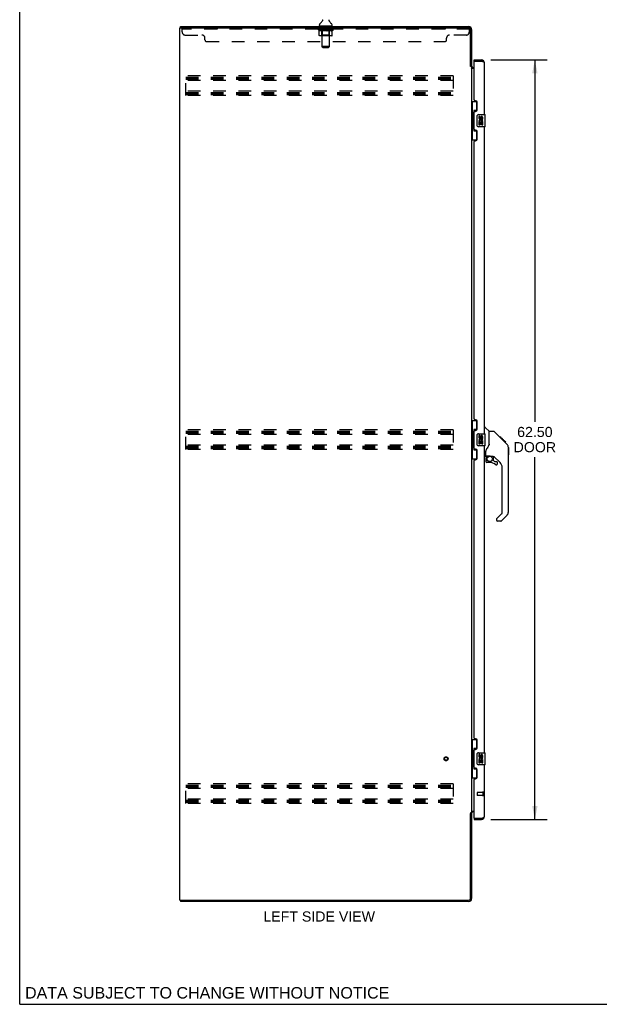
# Model space of a CAD drawing. Header units: inches. Extents: x 0 to 189, y 0 to 122.
# Tile 1 of 15: x 0 to 48, y 0 to 81. Entities that reach past the tile are written whole.
import ezdxf

# ---------------------------------------------------------------- set-up
doc = ezdxf.new("R2010")
doc.units = ezdxf.units.IN
doc.header["$LTSCALE"] = 10.388889
doc.header["$MEASUREMENT"] = 0
doc.linetypes.add('HIDDEN', pattern=[0.2, 0.1, -0.1])
doc.layers.get('0').update_dxf_attribs({"linetype": 'CONTINUOUS'})
for name, color, linetype in [('02___PRT_ALL_AXES', 7, 'CONTINUOUS'), ('DEFAULT_2', 8, 'HIDDEN'), ('DIMENSIONS', 7, 'CONTINUOUS')]:
    doc.layers.add(name, color=color, linetype=linetype)
doc.styles.get("Standard").update_dxf_attribs({"font": 'arial.ttf'})
doc.dimstyles.new('DIMSTYLE_1', dxfattribs={"dimtxt": 0.833333, "dimasz": 1.111111, "dimexe": 0.09, "dimexo": 0.07, "dimgap": 0.0375, "dimtad": 0, "dimtih": 1, "dimtoh": 1, "dimzin": 4, "dimdsep": 46, "dimtxsty": 'Standard', "dimblk": '_FILLED', "dimblk1": '_FILLED', "dimblk2": '_FILLED', "dimcen": 0.09, "dimazin": 1, "dimtfac": 1, "dimtdec": 3, "dimtofl": 0, "dimtmove": 0, "dimatfit": 3, "dimldrblk": '_FILLED', "dimfxl": 0, "dimtolj": 1, "dimtzin": 4, "dimarcsym": 0})

# ---------------------------------------------------------------- blocks, each defined once
blk = doc.blocks.new('_FILLED')
at = {"color": 0, "linetype": 'ByBlock'}
blk.add_solid([(0, 0), (-1, 0.2), (-1, -0.2)], dxfattribs=at)
blk = doc.blocks.new('*D4')
at = {"layer": 'DIMENSIONS', "color": 2, "linetype": 'Continuous'}
for p, q in [((38.771, 77.704), (43.385, 77.704)), ((42.385, 77.704), (42.385, 47.928)), ((42.385, 15.204), (42.385, 45.011)), ((38.771, 15.204), (43.385, 15.204))]:
    blk.add_line(p, q, dxfattribs=at)
at = {"layer": 'DIMENSIONS', "color": 2, "linetype": 'Continuous', "xscale": 1.1111111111, "yscale": 1.1111111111, "zscale": 1.1111111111}
for p, rotation in [((42.385, 77.704), 90), ((42.385, 15.204), 270)]:
    blk.add_blockref('_FILLED', p, dxfattribs=dict(at, rotation=rotation))
at = {"layer": 'DIMENSIONS', "color": 2, "linetype": 'Continuous', "insert": (42.385, 47.511), "char_height": 0.8333, "width": 3.48823, "attachment_point": 2, "line_spacing_factor": 0.9}
blk.add_mtext('62.50\\PDOOR', dxfattribs=at)

msp = doc.modelspace()

# ---------------------------------------------------------------- linework, layer by layer
at = {"color": 7, "linetype": 'Continuous'}
for p, q in [((0, 0), (0, 122.222)), ((13.234, 80.35), (13.234, 80.454)), ((24.659, 80.553), (24.659, 80.592)), ((24.682, 80.484), (24.682, 80.454)), ((25.682, 80.484), (24.682, 80.484)), ((24.89, 80.906), (24.888, 80.901)), ((25.682, 80.484), (25.682, 80.454)), ((25.705, 80.553), (25.705, 80.592)), ((37.078, 77.214), (37.182, 77.214)), ((37.386, 77.6), (37.386, 77.704)), ((37.406, 77.6), (37.386, 77.6)), ((37.993, 77.704), (37.993, 77.6)), ((37.182, 74.279), (37.622, 74.279)), ((37.221, 74.279), (37.221, 73.254)), ((37.586, 74.279), (37.586, 73.499)), ((37.199, 73.254), (37.199, 72.154)), ((37.199, 73.254), (37.322, 73.254)), ((37.322, 73.284), (37.322, 73.305)), ((37.322, 72.154), (37.322, 73.254)), ((37.359, 73.544), (37.359, 71.864)), ((37.586, 73.544), (37.359, 73.544)), ((37.645, 72.304), (37.645, 73.104)), ((37.745, 73.204), (38.285, 73.204)), ((38.3, 72.219), (38.3, 73.189)), ((37.199, 72.154), (37.322, 72.154)), ((37.221, 72.154), (37.221, 71.129)), ((37.322, 72.103), (37.322, 72.124)), ((38.285, 72.204), (37.745, 72.204)), ((37.359, 71.864), (37.586, 71.864)), ((37.586, 71.909), (37.586, 71.129)), ((37.182, 71.129), (37.622, 71.129)), ((37.182, 48.029), (37.622, 48.029)), ((37.221, 48.029), (37.221, 47.004)), ((37.586, 48.029), (37.586, 47.249)), ((37.199, 47.004), (37.322, 47.004)), ((37.199, 47.004), (37.199, 45.904)), ((37.322, 47.034), (37.322, 47.055)), ((37.322, 45.904), (37.322, 47.004)), ((37.586, 47.294), (37.359, 47.294)), ((37.359, 47.294), (37.359, 45.614)), ((38.24, 47.458), (38.302, 47.458)), ((38.627, 47.149), (38.33, 47.447)), ((38.994, 47.143), (38.633, 47.143)), ((38.633, 46.039), (38.633, 47.143)), ((39.815, 46.355), (39.05, 47.12)), ((37.645, 46.054), (37.645, 46.854)), ((37.745, 46.954), (38.285, 46.954)), ((38.3, 45.969), (38.3, 46.939)), ((39.571, 46.666), (39.504, 46.666)), ((39.579, 46.658), (39.512, 46.658)), ((39.588, 46.649), (39.522, 46.649)), ((39.595, 46.642), (39.528, 46.642)), ((39.603, 46.634), (39.536, 46.634)), ((39.623, 46.614), (39.556, 46.614)), ((39.571, 46.666), (39.898, 46.339)), ((39.645, 46.592), (39.578, 46.592)), ((39.668, 46.568), (39.602, 46.568)), ((39.692, 46.545), (39.625, 46.545)), ((39.716, 46.521), (39.649, 46.521)), ((39.74, 46.497), (39.673, 46.497)), ((39.762, 46.475), (39.695, 46.475)), ((39.782, 46.455), (39.715, 46.455)), ((39.799, 46.438), (39.732, 46.438)), ((39.812, 46.425), (39.746, 46.425)), ((39.817, 46.42), (39.75, 46.42)), ((39.819, 46.418), (39.752, 46.418)), ((39.819, 46.418), (39.752, 46.418)), ((39.82, 46.417), (39.753, 46.417)), ((39.802, 46.368), (39.754, 46.416)), ((39.822, 46.415), (39.755, 46.415)), ((39.827, 46.41), (39.76, 46.41)), ((39.833, 46.404), (39.766, 46.404)), ((39.846, 46.391), (39.779, 46.391)), ((39.861, 46.376), (39.795, 46.376)), ((39.869, 46.368), (39.802, 46.368)), ((39.815, 46.355), (39.802, 46.368)), ((39.876, 46.361), (39.809, 46.361)), ((39.815, 46.355), (40.093, 46.076)), ((39.888, 46.349), (39.821, 46.349)), ((39.893, 46.344), (39.826, 46.344)), ((39.897, 46.34), (39.83, 46.34)), ((39.898, 46.339), (39.832, 46.339)), ((39.898, 46.339), (39.832, 46.339)), ((39.899, 46.338), (39.832, 46.338)), ((39.987, 46.25), (39.899, 46.338)), ((39.916, 46.254), (39.983, 46.254)), ((39.984, 46.252), (39.918, 46.252)), ((39.987, 46.25), (39.92, 46.25)), ((37.199, 45.904), (37.322, 45.904)), ((37.221, 45.904), (37.221, 44.879)), ((37.322, 45.853), (37.322, 45.874)), ((37.359, 45.614), (37.586, 45.614)), ((37.586, 45.659), (37.586, 44.879)), ((38.285, 45.954), (37.745, 45.954)), ((38.358, 45.116), (38.358, 45.522)), ((40.207, 45.821), (40.207, 45.828)), ((40.208, 40.515), (40.208, 45.799)), ((40.22, 45.803), (40.22, 45.216)), ((37.182, 44.879), (37.622, 44.879)), ((38.318, 45.076), (38.24, 45.076)), ((38.358, 44.899), (38.358, 44.661)), ((38.377, 45.118), (38.673, 45.118)), ((38.415, 45.038), (38.495, 45.118)), ((38.421, 45.032), (38.418, 45.035)), ((38.425, 45.028), (38.421, 45.032)), ((38.43, 45.024), (38.425, 45.028)), ((38.673, 44.582), (38.436, 44.582)), ((38.673, 45.118), (38.679, 45.117)), ((38.945, 45.076), (38.858, 45.076)), ((38.988, 44.745), (38.988, 45.071)), ((38.991, 44.736), (39.063, 44.664)), ((39.523, 44.58), (39.022, 45.081)), ((39.071, 44.661), (39.224, 44.661)), ((39.303, 44.463), (39.303, 44.582)), ((39.696, 40.429), (39.696, 44.162)), ((39.224, 39.905), (39.224, 39.84)), ((39.238, 39.938), (39.673, 40.374)), ((39.585, 39.761), (39.303, 39.761)), ((40.093, 40.236), (39.641, 39.784)), ((37.182, 21.779), (37.622, 21.779)), ((37.221, 21.779), (37.221, 20.754)), ((37.586, 21.779), (37.586, 20.999)), ((37.199, 20.754), (37.322, 20.754)), ((37.199, 20.754), (37.199, 19.654)), ((37.322, 20.784), (37.322, 20.805)), ((37.322, 19.654), (37.322, 20.754)), ((37.586, 21.044), (37.359, 21.044)), ((37.359, 21.044), (37.359, 19.364)), ((37.645, 19.804), (37.645, 20.604)), ((37.745, 20.704), (38.285, 20.704)), ((38.3, 19.719), (38.3, 20.689)), ((37.199, 19.654), (37.322, 19.654)), ((37.221, 19.654), (37.221, 18.629)), ((37.322, 19.603), (37.322, 19.624)), ((38.285, 19.704), (37.745, 19.704)), ((37.359, 19.364), (37.586, 19.364)), ((37.586, 19.409), (37.586, 18.629)), ((37.182, 18.629), (37.622, 18.629)), ((37.078, 15.695), (37.182, 15.695)), ((37.386, 15.308), (37.406, 15.308)), ((37.386, 15.308), (37.386, 15.204)), ((37.993, 15.204), (37.993, 15.308)), ((13.234, 8.558), (13.234, 8.454)), ((0, 0), (188.889, 0))]:
    msp.add_line(p, q, dxfattribs=at)
at = {"color": 3, "linetype": 'Continuous'}
for p, q in [((13.182, 8.558), (13.182, 80.35)), ((13.182, 80.35), (36.935, 80.35)), ((13.234, 80.454), (36.935, 80.454)), ((37.182, 80.208), (37.182, 77.201)), ((37.078, 77.202), (37.078, 80.207)), ((37.091, 77.18), (37.089, 77.184)), ((37.182, 77.162), (37.107, 77.162)), ((37.182, 77.162), (37.182, 15.747)), ((37.386, 77.006), (37.222, 77.006)), ((37.324, 77.058), (37.386, 77.058)), ((37.386, 77.704), (37.993, 77.704)), ((37.386, 74.412), (37.386, 77.58)), ((37.406, 77.6), (37.993, 77.6)), ((38.029, 77.587), (37.993, 77.6)), ((38.041, 77.582), (38.029, 77.587)), ((38.053, 77.578), (38.041, 77.582)), ((38.065, 77.573), (38.053, 77.578)), ((38.24, 73.204), (38.24, 77.458)), ((37.506, 74.352), (37.446, 74.352)), ((37.636, 73.602), (37.636, 74.222)), ((37.386, 71.997), (37.386, 73.412)), ((37.446, 73.472), (37.506, 73.472)), ((38.24, 46.954), (38.24, 72.204)), ((37.506, 71.937), (37.446, 71.937)), ((37.636, 71.187), (37.636, 71.807)), ((37.386, 48.162), (37.386, 70.997)), ((37.446, 71.057), (37.506, 71.057)), ((37.506, 48.102), (37.446, 48.102)), ((37.636, 47.352), (37.636, 47.972)), ((37.386, 45.747), (37.386, 47.162)), ((37.446, 47.222), (37.506, 47.222)), ((37.506, 45.687), (37.446, 45.687)), ((37.636, 44.937), (37.636, 45.557)), ((38.24, 20.704), (38.24, 45.954)), ((37.386, 21.912), (37.386, 44.747)), ((37.446, 44.807), (37.506, 44.807)), ((37.506, 21.852), (37.446, 21.852)), ((37.636, 21.102), (37.636, 21.722)), ((37.386, 19.497), (37.386, 20.912)), ((37.446, 20.972), (37.506, 20.972)), ((38.24, 15.451), (38.24, 19.704)), ((37.506, 19.437), (37.446, 19.437)), ((37.636, 18.687), (37.636, 19.307)), ((37.386, 15.328), (37.386, 18.497)), ((37.446, 18.557), (37.506, 18.557)), ((37.078, 8.701), (37.078, 15.706)), ((37.182, 15.747), (37.107, 15.747)), ((37.182, 15.708), (37.182, 8.701)), ((37.222, 15.902), (37.386, 15.902)), ((37.386, 15.85), (37.324, 15.85)), ((37.386, 15.204), (37.993, 15.204)), ((37.406, 15.308), (37.993, 15.308)), ((37.993, 15.308), (38.017, 15.317)), ((38.017, 15.317), (38.035, 15.324)), ((38.035, 15.324), (38.047, 15.328)), ((38.047, 15.328), (38.059, 15.333)), ((38.059, 15.333), (38.07, 15.337)), ((38.07, 15.337), (38.082, 15.342)), ((13.182, 8.558), (36.935, 8.558)), ((36.935, 8.454), (13.234, 8.454))]:
    msp.add_line(p, q, dxfattribs=at)
at = {"color": 7, "linetype": 'Continuous'}
for points in [[(24.895, 81.018), (24.896, 81.013), (24.898, 81.009), (24.899, 81.004), (24.9, 80.999), (24.901, 80.994), (24.902, 80.989), (24.903, 80.984), (24.903, 80.979), (24.904, 80.974), (24.904, 80.969), (24.904, 80.964), (24.904, 80.959), (24.903, 80.954), (24.903, 80.949), (24.902, 80.944), (24.901, 80.939), (24.9, 80.934), (24.899, 80.929), (24.897, 80.924), (24.896, 80.92), (24.894, 80.915), (24.892, 80.91), (24.89, 80.906)], [(25.475, 80.901), (25.473, 80.906), (25.471, 80.91), (25.469, 80.915), (25.467, 80.92), (25.466, 80.924), (25.464, 80.929), (25.463, 80.934), (25.462, 80.939), (25.461, 80.944), (25.46, 80.949), (25.46, 80.954), (25.459, 80.959), (25.459, 80.964), (25.459, 80.969), (25.459, 80.974), (25.46, 80.979), (25.46, 80.984), (25.461, 80.989), (25.462, 80.994), (25.463, 80.999), (25.464, 81.004), (25.465, 81.009), (25.467, 81.013), (25.468, 81.018)], [(37.359, 73.52), (37.359, 73.517), (37.359, 73.513), (37.36, 73.509), (37.361, 73.505), (37.363, 73.5), (37.365, 73.495), (37.368, 73.49), (37.371, 73.484), (37.374, 73.477), (37.378, 73.47), (37.382, 73.463), (37.387, 73.455), (37.392, 73.447), (37.394, 73.443)], [(37.645, 73.104), (37.645, 73.11), (37.645, 73.117), (37.646, 73.123), (37.648, 73.129), (37.649, 73.135), (37.651, 73.14)], [(37.651, 72.268), (37.649, 72.274), (37.648, 72.28), (37.646, 72.286), (37.645, 72.292), (37.645, 72.298), (37.645, 72.304)], [(37.394, 71.965), (37.392, 71.962), (37.387, 71.953), (37.382, 71.945), (37.378, 71.938), (37.374, 71.931), (37.371, 71.925), (37.368, 71.919), (37.365, 71.913), (37.363, 71.908), (37.361, 71.903), (37.36, 71.899), (37.359, 71.895), (37.359, 71.891), (37.359, 71.888)], [(37.359, 47.27), (37.359, 47.267), (37.359, 47.263), (37.36, 47.259), (37.361, 47.255), (37.363, 47.25), (37.365, 47.245), (37.368, 47.24), (37.371, 47.234), (37.374, 47.227), (37.378, 47.22), (37.382, 47.213), (37.387, 47.205), (37.392, 47.197), (37.394, 47.193)], [(39.05, 47.12), (39.042, 47.127), (39.034, 47.133), (39.025, 47.137), (39.015, 47.14), (39.005, 47.142), (38.994, 47.143)], [(37.645, 46.854), (37.645, 46.86), (37.645, 46.867), (37.646, 46.873), (37.648, 46.879), (37.649, 46.885), (37.651, 46.89)], [(39.754, 46.416), (39.732, 46.438), (39.71, 46.46), (39.688, 46.482)], [(37.394, 45.715), (37.392, 45.712), (37.387, 45.703), (37.382, 45.695), (37.378, 45.688), (37.374, 45.681), (37.371, 45.675), (37.368, 45.669), (37.365, 45.663), (37.363, 45.658), (37.361, 45.653), (37.36, 45.649), (37.359, 45.645), (37.359, 45.641), (37.359, 45.638)], [(37.651, 46.018), (37.649, 46.024), (37.648, 46.03), (37.646, 46.036), (37.645, 46.042), (37.645, 46.048), (37.645, 46.054)], [(38.411, 45.693), (38.4, 45.677), (38.385, 45.648), (38.373, 45.616), (38.364, 45.582), (38.359, 45.547), (38.358, 45.522)], [(38.633, 46.101), (38.613, 46.044), (38.582, 45.975), (38.545, 45.904), (38.503, 45.832), (38.456, 45.758), (38.411, 45.693)], [(40.208, 45.799), (40.207, 45.827), (40.202, 45.869), (40.192, 45.91), (40.178, 45.949), (40.16, 45.987), (40.138, 46.022), (40.113, 46.055), (40.093, 46.076)], [(38.43, 45.024), (38.42, 45.014), (38.412, 45.003), (38.404, 44.991), (38.397, 44.979), (38.391, 44.966), (38.386, 44.953), (38.383, 44.94), (38.38, 44.926), (38.378, 44.913), (38.378, 44.899)], [(38.418, 45.035), (38.417, 45.036), (38.416, 45.037), (38.416, 45.038), (38.415, 45.038)], [(38.679, 45.117), (38.699, 45.116), (38.72, 45.114), (38.741, 45.11), (38.761, 45.105), (38.779, 45.1), (38.795, 45.095), (38.809, 45.09), (38.821, 45.085), (38.831, 45.082), (38.84, 45.079), (38.849, 45.077), (38.856, 45.076), (38.857, 45.076)], [(37.359, 21.02), (37.359, 21.017), (37.359, 21.013), (37.36, 21.009), (37.361, 21.005), (37.363, 21), (37.365, 20.995), (37.368, 20.99), (37.371, 20.984), (37.374, 20.977), (37.378, 20.97), (37.382, 20.963), (37.387, 20.955), (37.392, 20.947), (37.394, 20.943)], [(37.645, 20.604), (37.645, 20.61), (37.645, 20.617), (37.646, 20.623), (37.648, 20.629), (37.649, 20.635), (37.651, 20.64)], [(37.394, 19.465), (37.392, 19.462), (37.387, 19.453), (37.382, 19.445), (37.378, 19.438), (37.374, 19.431), (37.371, 19.425), (37.368, 19.419), (37.365, 19.413), (37.363, 19.408), (37.361, 19.403), (37.36, 19.399), (37.359, 19.395), (37.359, 19.391), (37.359, 19.388)], [(37.651, 19.768), (37.649, 19.774), (37.648, 19.78), (37.646, 19.786), (37.645, 19.792), (37.645, 19.798), (37.645, 19.804)]]:
    msp.add_lwpolyline(points, dxfattribs=at)
at = {"color": 3, "linetype": 'Continuous'}
for points in [[(37.089, 77.184), (37.088, 77.186), (37.087, 77.188), (37.086, 77.189), (37.085, 77.191), (37.084, 77.193), (37.083, 77.195), (37.082, 77.196), (37.08, 77.198), (37.079, 77.2), (37.078, 77.202)], [(37.107, 77.162), (37.105, 77.163), (37.103, 77.165), (37.102, 77.166), (37.1, 77.168), (37.099, 77.169), (37.097, 77.171), (37.096, 77.172), (37.095, 77.174), (37.094, 77.175), (37.093, 77.176), (37.092, 77.178), (37.092, 77.179), (37.091, 77.18)], [(37.197, 77.032), (37.195, 77.033), (37.193, 77.034), (37.19, 77.035), (37.188, 77.037), (37.186, 77.038), (37.185, 77.04), (37.184, 77.041), (37.183, 77.043), (37.182, 77.044), (37.182, 77.045), (37.182, 77.047)], [(37.222, 77.006), (37.222, 77.008), (37.222, 77.01), (37.221, 77.012), (37.221, 77.014), (37.22, 77.015), (37.219, 77.017), (37.218, 77.019), (37.216, 77.02), (37.215, 77.022), (37.213, 77.023), (37.211, 77.024), (37.209, 77.026), (37.207, 77.027), (37.204, 77.028), (37.202, 77.029), (37.197, 77.032)], [(38.24, 77.458), (38.239, 77.46), (38.239, 77.462), (38.239, 77.464), (38.238, 77.467), (38.238, 77.469), (38.237, 77.471), (38.236, 77.473), (38.235, 77.475), (38.234, 77.478), (38.232, 77.48), (38.231, 77.482), (38.229, 77.484), (38.227, 77.487), (38.225, 77.489), (38.223, 77.491), (38.221, 77.493), (38.218, 77.496), (38.216, 77.498), (38.213, 77.5), (38.21, 77.502), (38.208, 77.504), (38.204, 77.507), (38.201, 77.509), (38.198, 77.511), (38.195, 77.513), (38.191, 77.516), (38.187, 77.518), (38.184, 77.52), (38.18, 77.522), (38.176, 77.524), (38.172, 77.527), (38.167, 77.529), (38.163, 77.531), (38.159, 77.533), (38.154, 77.536), (38.149, 77.538), (38.145, 77.54), (38.14, 77.542), (38.135, 77.544), (38.13, 77.547), (38.125, 77.549), (38.12, 77.551), (38.115, 77.553), (38.109, 77.556), (38.104, 77.558), (38.098, 77.56), (38.093, 77.562), (38.087, 77.565), (38.082, 77.567), (38.076, 77.569), (38.065, 77.573)], [(37.091, 15.728), (37.089, 15.724), (37.088, 15.722), (37.087, 15.721), (37.086, 15.719), (37.085, 15.717), (37.084, 15.715), (37.083, 15.714), (37.082, 15.712), (37.08, 15.71), (37.079, 15.708), (37.078, 15.706)], [(37.107, 15.747), (37.105, 15.745), (37.103, 15.744), (37.102, 15.742), (37.1, 15.74), (37.099, 15.739), (37.097, 15.738), (37.096, 15.736), (37.095, 15.735), (37.094, 15.733), (37.093, 15.732), (37.092, 15.731), (37.092, 15.729), (37.091, 15.728)], [(37.202, 15.879), (37.197, 15.877), (37.195, 15.875), (37.193, 15.874), (37.19, 15.873), (37.188, 15.872), (37.186, 15.87), (37.185, 15.869), (37.184, 15.867), (37.183, 15.866), (37.182, 15.864), (37.182, 15.863), (37.182, 15.861)], [(37.222, 15.902), (37.222, 15.9), (37.222, 15.898), (37.221, 15.896), (37.221, 15.895), (37.22, 15.893), (37.219, 15.891), (37.218, 15.89), (37.216, 15.888), (37.215, 15.887), (37.213, 15.885), (37.211, 15.884), (37.209, 15.883), (37.207, 15.881), (37.204, 15.88), (37.202, 15.879)], [(38.082, 15.342), (38.087, 15.344), (38.093, 15.346), (38.098, 15.348), (38.104, 15.35), (38.109, 15.353), (38.115, 15.355), (38.12, 15.357), (38.125, 15.359), (38.13, 15.362), (38.135, 15.364), (38.14, 15.366), (38.145, 15.368), (38.149, 15.371), (38.154, 15.373), (38.159, 15.375), (38.163, 15.377), (38.167, 15.379), (38.172, 15.382), (38.176, 15.384), (38.18, 15.386), (38.184, 15.388), (38.187, 15.391), (38.191, 15.393), (38.195, 15.395), (38.198, 15.397), (38.201, 15.399), (38.204, 15.402), (38.208, 15.404), (38.21, 15.406), (38.213, 15.408), (38.216, 15.411), (38.218, 15.413), (38.221, 15.415), (38.223, 15.417), (38.225, 15.419), (38.227, 15.422), (38.229, 15.424), (38.231, 15.426), (38.232, 15.428), (38.234, 15.431), (38.235, 15.433), (38.236, 15.435), (38.237, 15.437), (38.238, 15.44), (38.238, 15.442), (38.239, 15.444), (38.239, 15.446), (38.239, 15.448), (38.24, 15.451)]]:
    msp.add_lwpolyline(points, dxfattribs=at)
at = {"color": 7, "linetype": 'Continuous'}
msp.add_circle((38.673, 44.877), 0.217, dxfattribs=at)
for centre, radius, start, end in [((24.802, 80.592), 0.144, 124.66265, 180), ((24.728, 80.553), 0.069, 180, 270), ((24.423, 81.141), 0.523, 304.66237, 336.93176), ((25.94, 81.141), 0.523, 203.06823, 235.33763), ((25.636, 80.553), 0.069, 270, 360), ((25.561, 80.592), 0.144, 0, 55.33735), ((37.993, 77.458), 0.142, 48.63672, 90), ((38.076, 77.314), 0.26, 90, 92.60473), ((37.745, 73.104), 0.1, 90, 158.79459), ((38.285, 73.189), 0.015, 0, 90), ((37.745, 72.304), 0.1, 201.20502, 270), ((38.285, 72.219), 0.015, 270, 360), ((38.302, 47.419), 0.0394, 45, 90), ((38.614, 47.135), 0.0197, 7.5, 45), ((37.745, 46.854), 0.1, 90, 158.79459), ((38.285, 46.939), 0.015, 0, 90), ((37.745, 46.054), 0.1, 201.20502, 270), ((38.285, 45.969), 0.015, 270, 360), ((40.2, 45.803), 0.0197, 0, 68.93953), ((38.318, 45.116), 0.0394, 270, 360), ((38.377, 45.137), 0.0197, 180, 270), ((38.554, 44.899), 0.197, 135, 180), ((38.436, 44.661), 0.0787, 180, 270), ((38.673, 43.795), 0.787, 50.4788, 90), ((38.945, 44.879), 0.197, 45, 90), ((38.999, 44.745), 0.0118, 180, 225), ((39.071, 44.673), 0.0118, 225, 270), ((39.224, 44.582), 0.0787, 0, 90), ((39.106, 44.162), 0.591, 0, 45), ((40.2, 45.216), 0.0197, 293.60704, 360), ((39.224, 44.463), 0.0787, 230.4788, 360), ((39.814, 40.515), 0.394, 315, 360), ((39.271, 39.905), 0.0472, 135, 180), ((39.303, 39.84), 0.0787, 180, 270), ((39.585, 39.84), 0.0787, 270, 315), ((39.617, 40.429), 0.0787, 315, 360), ((37.745, 20.604), 0.1, 90, 158.79459), ((38.285, 20.689), 0.015, 0, 90), ((37.745, 19.804), 0.1, 201.20502, 270), ((38.285, 19.719), 0.015, 270, 360), ((37.993, 15.451), 0.142, 270, 311.36328), ((38.076, 15.594), 0.26, 267.37967, 270)]:
    msp.add_arc(centre, radius, start, end, dxfattribs=at)
at = {"color": 3, "linetype": 'Continuous'}
for centre, radius, start, end in [((36.935, 80.208), 0.246, 0, 90), ((36.935, 80.207), 0.143, 0, 90), ((37.324, 77.201), 0.142, 180, 270), ((37.406, 77.58), 0.02, 90, 180), ((37.993, 77.458), 0.246, 0, 90), ((37.446, 74.412), 0.06, 180, 270), ((37.506, 74.222), 0.13, 0, 90), ((37.446, 73.412), 0.06, 90, 180), ((37.506, 73.602), 0.13, 270, 360), ((37.446, 71.997), 0.06, 180, 270), ((37.506, 71.807), 0.13, 0, 90), ((37.446, 70.997), 0.06, 90, 180), ((37.506, 71.187), 0.13, 270, 360), ((37.446, 48.162), 0.06, 180, 270), ((37.506, 47.972), 0.13, 0, 90), ((37.446, 47.162), 0.06, 90, 180), ((37.506, 47.352), 0.13, 270, 360), ((37.446, 45.747), 0.06, 180, 270), ((37.506, 45.557), 0.13, 0, 90), ((37.446, 44.747), 0.06, 90, 180), ((37.506, 44.937), 0.13, 270, 360), ((37.446, 21.912), 0.06, 180, 270), ((37.506, 21.722), 0.13, 0, 90), ((37.506, 21.102), 0.13, 270, 360), ((37.446, 20.912), 0.06, 90, 180), ((37.446, 19.497), 0.06, 180, 270), ((37.506, 19.307), 0.13, 0, 90), ((37.506, 18.687), 0.13, 270, 360), ((37.446, 18.497), 0.06, 90, 180), ((37.324, 15.708), 0.142, 90, 180), ((37.993, 15.451), 0.246, 270, 360), ((37.406, 15.328), 0.02, 180, 270), ((36.935, 8.701), 0.246, 270, 360), ((36.935, 8.701), 0.143, 270, 360)]:
    msp.add_arc(centre, radius, start, end, dxfattribs=at)
at = {"color": 7, "linetype": 'Continuous'}
for centre, start_param, end_param in [((37.426, 73.295), 0.699287, 1.51401), ((37.426, 73.295), -4.655602, -3.84088), ((37.426, 72.114), 0.699287, 1.51401), ((37.426, 72.114), -4.655602, -3.84088), ((37.426, 47.045), 0.699287, 1.51401), ((37.426, 47.045), -4.655602, -3.84088), ((37.426, 45.864), 0.699287, 1.51401), ((37.426, 45.864), -4.655602, -3.84088), ((37.426, 20.795), 0.699287, 1.51401), ((37.426, 20.795), -4.655602, -3.84088), ((37.426, 19.614), 0.699287, 1.51401), ((37.426, 19.614), -4.655602, -3.84088)]:
    msp.add_ellipse(centre, major_axis=(0, 0.18), ratio=0.579493, start_param=start_param, end_param=end_param, dxfattribs=at)
at = {"layer": '02___PRT_ALL_AXES', "color": 8, "linetype": 'HIDDEN'}
for p, q in [((15.369, 80.35), (15.369, 80.246)), ((16.244, 80.35), (15.369, 80.35)), ((16.244, 80.246), (15.369, 80.246)), ((16.244, 80.35), (16.244, 80.246)), ((24.744, 80.246), (24.744, 80.35)), ((25.619, 80.35), (24.744, 80.35)), ((25.619, 80.246), (24.744, 80.246)), ((25.619, 80.246), (25.619, 80.35)), ((34.119, 80.35), (34.119, 80.246)), ((34.994, 80.35), (34.119, 80.35)), ((34.994, 80.246), (34.119, 80.246)), ((34.994, 80.35), (34.994, 80.246)), ((38.093, 17.432), (37.646, 17.432)), ((38.093, 17.184), (37.646, 17.184)), ((38.093, 17.432), (38.093, 17.184))]:
    msp.add_line(p, q, dxfattribs=at)
at = {"layer": '02___PRT_ALL_AXES', "color": 7, "linetype": 'Continuous'}
for p, q in [((37.782, 73.05), (37.782, 72.914)), ((37.845, 73.05), (37.782, 73.05)), ((37.845, 72.914), (37.845, 73.05)), ((37.91, 72.976), (37.91, 72.907)), ((37.971, 72.914), (37.971, 72.956)), ((38.034, 72.956), (38.034, 72.819)), ((38.097, 72.819), (38.097, 72.956)), ((37.782, 72.589), (37.782, 72.358)), ((37.8, 72.589), (37.782, 72.589)), ((37.782, 72.358), (37.845, 72.358)), ((37.835, 72.589), (37.862, 72.608)), ((37.835, 72.589), (38.097, 72.589)), ((37.845, 72.358), (37.845, 72.526)), ((37.845, 72.526), (37.91, 72.526)), ((37.91, 72.526), (37.91, 72.39)), ((37.91, 72.39), (37.971, 72.39)), ((37.971, 72.39), (37.971, 72.526)), ((37.971, 72.526), (38.034, 72.526)), ((38.026, 72.625), (38.084, 72.6)), ((38.034, 72.819), (38.097, 72.819)), ((38.034, 72.526), (38.034, 72.358)), ((38.034, 72.358), (38.097, 72.358)), ((38.097, 72.358), (38.097, 72.589)), ((37.845, 46.8), (37.782, 46.8)), ((37.782, 46.8), (37.782, 46.664)), ((37.8, 46.339), (37.782, 46.339)), ((37.782, 46.339), (37.782, 46.108)), ((37.835, 46.339), (37.862, 46.358)), ((37.835, 46.339), (38.097, 46.339)), ((37.845, 46.664), (37.845, 46.8)), ((37.845, 46.276), (37.91, 46.276)), ((37.845, 46.108), (37.845, 46.276)), ((37.91, 46.726), (37.91, 46.657)), ((37.91, 46.276), (37.91, 46.14)), ((37.971, 46.664), (37.971, 46.706)), ((37.971, 46.276), (38.034, 46.276)), ((37.971, 46.14), (37.971, 46.276)), ((38.026, 46.375), (38.084, 46.35)), ((38.034, 46.706), (38.034, 46.569)), ((38.034, 46.569), (38.097, 46.569)), ((38.034, 46.276), (38.034, 46.108)), ((38.097, 46.569), (38.097, 46.706)), ((38.097, 46.108), (38.097, 46.339)), ((37.782, 46.108), (37.845, 46.108)), ((37.91, 46.14), (37.971, 46.14)), ((38.034, 46.108), (38.097, 46.108)), ((37.845, 20.55), (37.782, 20.55)), ((37.782, 20.55), (37.782, 20.414)), ((37.845, 20.414), (37.845, 20.55)), ((37.91, 20.476), (37.91, 20.407)), ((37.971, 20.414), (37.971, 20.456)), ((38.034, 20.456), (38.034, 20.319)), ((38.034, 20.319), (38.097, 20.319)), ((38.097, 20.319), (38.097, 20.456)), ((37.8, 20.089), (37.782, 20.089)), ((37.782, 20.089), (37.782, 19.858)), ((37.782, 19.858), (37.845, 19.858)), ((37.835, 20.089), (37.862, 20.108)), ((37.835, 20.089), (38.097, 20.089)), ((37.845, 20.026), (37.91, 20.026)), ((37.845, 19.858), (37.845, 20.026)), ((37.91, 20.026), (37.91, 19.89)), ((37.91, 19.89), (37.971, 19.89)), ((37.971, 20.026), (38.034, 20.026)), ((37.971, 19.89), (37.971, 20.026)), ((38.026, 20.125), (38.084, 20.1)), ((38.034, 20.026), (38.034, 19.858)), ((38.034, 19.858), (38.097, 19.858)), ((38.097, 19.858), (38.097, 20.089))]:
    msp.add_line(p, q, dxfattribs=at)
at = {"layer": '02___PRT_ALL_AXES', "color": 8, "linetype": 'HIDDEN'}
msp.add_circle((35.078, 20.204), 0.124, dxfattribs=at)
at = {"layer": '02___PRT_ALL_AXES', "color": 7, "linetype": 'Continuous'}
for centre, radius, start, end in [((38.002, 72.956), 0.0943, 68.69989, 167.43379), ((38.002, 72.956), 0.0314, 0, 180.04847), ((38.002, 72.956), 0.0943, 0, 68.67039), ((37.876, 72.914), 0.0943, 180, 360), ((37.936, 72.662), 0.154, 161.41988, 206.19629), ((37.939, 72.662), 0.157, 336.59665, 161.87913), ((37.939, 72.662), 0.157, 205.73705, 207.8532), ((37.876, 72.914), 0.0314, 180, 261.22946), ((37.939, 72.662), 0.0943, 336.59665, 215.11217), ((37.876, 72.919), 0.0362, 263.42855, 341.76278), ((37.876, 46.664), 0.0943, 180, 360), ((37.936, 46.412), 0.154, 161.41988, 206.19629), ((37.939, 46.412), 0.157, 336.59665, 161.87913), ((37.939, 46.412), 0.157, 205.73705, 207.8532), ((37.876, 46.664), 0.0314, 180, 261.22946), ((37.939, 46.412), 0.0943, 336.59665, 215.11217), ((37.876, 46.669), 0.0362, 263.42855, 341.76278), ((38.002, 46.706), 0.0943, 68.69989, 167.43379), ((38.002, 46.706), 0.0314, 0, 180.04847), ((38.002, 46.706), 0.0943, 0, 68.67039), ((37.876, 20.414), 0.0943, 180, 360), ((37.939, 20.162), 0.157, 336.59665, 161.87913), ((37.876, 20.414), 0.0314, 180, 261.22946), ((37.939, 20.162), 0.0943, 336.59665, 215.11217), ((37.876, 20.419), 0.0362, 263.42855, 341.76278), ((38.002, 20.456), 0.0943, 68.69989, 167.43379), ((38.002, 20.456), 0.0314, 0, 180.04847), ((38.002, 20.456), 0.0943, 0, 68.67039), ((37.936, 20.162), 0.154, 161.41988, 206.19629), ((37.939, 20.162), 0.157, 205.73705, 207.8532)]:
    msp.add_arc(centre, radius, start, end, dxfattribs=at)
at = {"layer": 'DEFAULT_2', "color": 8, "linetype": 'HIDDEN'}
for p, q in [((13.369, 80.005), (13.369, 80.35)), ((36.994, 80.246), (13.369, 80.246)), ((24.548, 80.207), (24.548, 80.254)), ((24.648, 80.138), (24.548, 80.207)), ((25.815, 80.207), (24.548, 80.207)), ((24.558, 80.247), (24.558, 80.254)), ((24.567, 80.244), (24.567, 80.248)), ((24.567, 80.244), (25.797, 80.244)), ((24.575, 80.244), (24.575, 80.248)), ((24.576, 80.244), (24.576, 80.248)), ((24.586, 80.247), (24.586, 80.254)), ((24.603, 80.244), (24.603, 80.248)), ((24.605, 80.244), (24.605, 80.248)), ((24.633, 80.247), (24.633, 80.254)), ((24.648, 80.244), (24.648, 80.248)), ((24.65, 80.244), (24.65, 80.248)), ((24.855, 80.247), (24.653, 80.247)), ((24.696, 80.247), (24.696, 80.254)), ((24.698, 80.244), (24.698, 80.247)), ((24.699, 80.244), (24.699, 80.247)), ((24.702, 80.244), (24.702, 80.247)), ((24.709, 80.244), (24.709, 80.248)), ((24.709, 80.244), (24.709, 80.247)), ((24.712, 80.244), (24.712, 80.248)), ((24.715, 80.244), (24.715, 80.248)), ((24.72, 80.244), (24.72, 80.247)), ((24.734, 80.244), (24.734, 80.247)), ((24.752, 80.244), (24.752, 80.247)), ((24.753, 80.244), (24.753, 80.25)), ((24.773, 80.244), (24.773, 80.247)), ((24.773, 80.244), (24.773, 80.247)), ((24.774, 80.247), (24.774, 80.254)), ((24.784, 80.244), (24.784, 80.248)), ((24.788, 80.244), (24.788, 80.248)), ((24.798, 80.244), (24.798, 80.247)), ((24.809, 80.244), (24.809, 80.251)), ((24.824, 80.244), (24.824, 80.247)), ((24.827, 80.244), (24.827, 80.247)), ((24.855, 80.244), (24.855, 80.247)), ((24.922, 80.247), (24.86, 80.247)), ((24.865, 80.247), (24.865, 80.254)), ((24.869, 80.484), (24.869, 80.454)), ((24.872, 80.244), (24.872, 80.248)), ((24.876, 80.244), (24.876, 80.248)), ((24.882, 78.803), (24.882, 80.45)), ((24.882, 80.244), (24.882, 80.253)), ((24.887, 80.244), (24.887, 80.247)), ((24.897, 80.244), (24.897, 80.247)), ((24.922, 80.244), (24.922, 80.247)), ((24.996, 80.247), (24.937, 80.247)), ((24.958, 80.244), (24.958, 80.247)), ((24.965, 80.247), (24.965, 80.254)), ((24.969, 80.244), (24.969, 80.248)), ((24.971, 80.244), (24.971, 80.253)), ((24.974, 80.244), (24.974, 80.248)), ((24.981, 80.244), (24.981, 80.248)), ((24.997, 80.244), (24.997, 80.247)), ((25.077, 80.247), (25.023, 80.247)), ((25.036, 80.244), (25.036, 80.247)), ((25.067, 80.247), (25.182, 80.254)), ((25.072, 80.247), (25.072, 80.254)), ((25.072, 80.248), (25.072, 80.254)), ((25.072, 80.254), (25.072, 80.254)), ((25.072, 80.244), (25.072, 80.248)), ((25.076, 80.244), (25.076, 80.248)), ((25.077, 80.244), (25.077, 80.248)), ((25.077, 80.244), (25.077, 80.247)), ((25.161, 80.247), (25.112, 80.247)), ((25.118, 80.244), (25.118, 80.247)), ((25.161, 80.244), (25.161, 80.247)), ((25.179, 80.248), (25.179, 80.248)), ((25.179, 80.244), (25.179, 80.248)), ((25.179, 80.244), (25.179, 80.248)), ((25.182, 80.247), (25.182, 80.254)), ((25.182, 80.254), (25.296, 80.247)), ((25.184, 80.244), (25.184, 80.248)), ((25.184, 80.244), (25.184, 80.248)), ((25.184, 80.248), (25.184, 80.248)), ((25.202, 80.244), (25.202, 80.247)), ((25.202, 80.247), (25.251, 80.247)), ((25.245, 80.244), (25.245, 80.247)), ((25.286, 80.244), (25.286, 80.248)), ((25.286, 80.244), (25.286, 80.247)), ((25.286, 80.247), (25.341, 80.247)), ((25.287, 80.244), (25.287, 80.248)), ((25.291, 80.248), (25.291, 80.254)), ((25.291, 80.247), (25.291, 80.254)), ((25.291, 80.254), (25.291, 80.254)), ((25.291, 80.244), (25.291, 80.248)), ((25.327, 80.244), (25.327, 80.247)), ((25.367, 80.244), (25.367, 80.247)), ((25.367, 80.247), (25.426, 80.247)), ((25.382, 80.244), (25.382, 80.248)), ((25.389, 80.244), (25.389, 80.248)), ((25.392, 80.244), (25.392, 80.253)), ((25.394, 80.244), (25.394, 80.248)), ((25.398, 80.247), (25.398, 80.254)), ((25.405, 80.244), (25.405, 80.247)), ((25.441, 80.244), (25.441, 80.247)), ((25.441, 80.247), (25.503, 80.247)), ((25.466, 80.244), (25.466, 80.247)), ((25.477, 80.244), (25.477, 80.247)), ((25.481, 80.244), (25.481, 80.253)), ((25.482, 78.803), (25.482, 80.45)), ((25.487, 80.244), (25.487, 80.248)), ((25.491, 80.244), (25.491, 80.248)), ((25.494, 80.484), (25.494, 80.454)), ((25.498, 80.247), (25.498, 80.254)), ((25.508, 80.244), (25.508, 80.247)), ((25.508, 80.247), (25.815, 80.247)), ((25.536, 80.244), (25.536, 80.247)), ((25.539, 80.244), (25.539, 80.247)), ((25.554, 80.244), (25.554, 80.251)), ((25.565, 80.244), (25.565, 80.247)), ((25.575, 80.244), (25.575, 80.248)), ((25.579, 80.244), (25.579, 80.248)), ((25.589, 80.247), (25.589, 80.254)), ((25.59, 80.244), (25.59, 80.247)), ((25.59, 80.244), (25.59, 80.247)), ((25.61, 80.244), (25.61, 80.25)), ((25.611, 80.244), (25.611, 80.247)), ((25.629, 80.244), (25.629, 80.247)), ((25.643, 80.244), (25.643, 80.247)), ((25.648, 80.244), (25.648, 80.248)), ((25.651, 80.244), (25.651, 80.248)), ((25.654, 80.244), (25.654, 80.248)), ((25.654, 80.244), (25.654, 80.247)), ((25.662, 80.244), (25.662, 80.247)), ((25.665, 80.244), (25.665, 80.247)), ((25.665, 80.244), (25.665, 80.247)), ((25.667, 80.247), (25.667, 80.254)), ((25.693, 80.251), (25.814, 80.252)), ((25.693, 80.247), (25.693, 80.251)), ((25.713, 80.244), (25.713, 80.248)), ((25.715, 80.244), (25.715, 80.248)), ((25.718, 80.14), (25.815, 80.207)), ((25.73, 80.247), (25.73, 80.254)), ((25.759, 80.244), (25.759, 80.248)), ((25.76, 80.244), (25.76, 80.248)), ((25.777, 80.247), (25.777, 80.254)), ((25.787, 80.244), (25.787, 80.248)), ((25.788, 80.244), (25.788, 80.248)), ((25.797, 80.244), (25.797, 80.248)), ((25.805, 80.247), (25.805, 80.254)), ((25.814, 80.247), (25.814, 80.252)), ((25.815, 80.207), (25.815, 80.247)), ((36.994, 80.35), (36.935, 80.35)), ((36.994, 80.005), (36.994, 80.35)), ((13.619, 79.755), (14.994, 79.755)), ((15.244, 79.35), (15.244, 79.505)), ((24.648, 79.733), (24.648, 80.138)), ((24.648, 80.138), (24.662, 80.128)), ((24.675, 80.12), (24.661, 80.129)), ((24.689, 80.113), (24.675, 80.12)), ((24.702, 80.106), (24.689, 80.113)), ((25.675, 79.696), (24.69, 79.696)), ((24.716, 80.1), (24.702, 80.106)), ((24.729, 80.096), (24.716, 80.101)), ((24.833, 80.096), (24.729, 80.096)), ((24.869, 79.736), (24.829, 79.696)), ((24.833, 80.096), (24.846, 80.101)), ((24.86, 80.106), (24.846, 80.101)), ((24.874, 80.113), (24.86, 80.106)), ((24.869, 79.736), (24.869, 80.204)), ((25.494, 79.736), (24.869, 79.736)), ((24.887, 80.12), (24.873, 80.113)), ((24.901, 80.129), (24.887, 80.12)), ((24.915, 80.138), (24.901, 80.129)), ((24.915, 79.733), (24.915, 80.138)), ((24.915, 80.138), (24.944, 80.129)), ((24.926, 79.7), (24.924, 79.703)), ((24.931, 79.697), (24.929, 79.698)), ((24.934, 79.696), (24.931, 79.697)), ((24.937, 79.696), (24.934, 79.696)), ((24.972, 80.12), (24.944, 80.129)), ((25, 80.113), (24.972, 80.12)), ((25.028, 80.106), (25, 80.113)), ((25.055, 80.1), (25.027, 80.106)), ((25.083, 80.096), (25.055, 80.1)), ((25.281, 80.096), (25.083, 80.096)), ((25.281, 80.096), (25.308, 80.101)), ((25.336, 80.106), (25.308, 80.1)), ((25.365, 80.113), (25.336, 80.106)), ((25.393, 80.121), (25.364, 80.113)), ((25.421, 80.129), (25.392, 80.121)), ((25.45, 80.139), (25.421, 80.129)), ((25.45, 79.733), (25.45, 80.139)), ((25.45, 80.139), (25.465, 80.129)), ((25.48, 80.12), (25.465, 80.129)), ((25.494, 80.113), (25.48, 80.121)), ((25.494, 79.736), (25.494, 80.204)), ((25.509, 80.106), (25.494, 80.113)), ((25.494, 79.736), (25.534, 79.696)), ((25.523, 80.1), (25.508, 80.106)), ((25.537, 80.096), (25.523, 80.1)), ((25.631, 80.096), (25.537, 80.096)), ((25.631, 80.096), (25.645, 80.1)), ((25.66, 80.106), (25.645, 80.1)), ((25.66, 80.106), (25.674, 80.113)), ((25.703, 80.13), (25.688, 80.121)), ((25.718, 80.14), (25.703, 80.13)), ((25.718, 79.733), (25.718, 80.14)), ((35.119, 79.35), (35.119, 79.505)), ((36.744, 79.755), (35.369, 79.755)), ((15.369, 79.225), (34.994, 79.225)), ((24.951, 78.734), (24.882, 78.803)), ((25.482, 78.803), (24.882, 78.803)), ((24.951, 78.734), (25.413, 78.734)), ((25.413, 78.734), (25.482, 78.803)), ((13.661, 74.767), (13.661, 76.392)), ((35.661, 76.392), (13.661, 76.392)), ((13.661, 76.288), (35.661, 76.288)), ((13.661, 76.198), (35.661, 76.198)), ((35.661, 76.392), (35.661, 74.767)), ((13.661, 76.121), (35.661, 76.121)), ((35.661, 76.017), (13.661, 76.017)), ((35.661, 75.142), (13.661, 75.142)), ((13.661, 75.038), (35.661, 75.038)), ((13.661, 74.948), (35.661, 74.948)), ((13.661, 74.871), (35.661, 74.871)), ((35.661, 74.767), (13.661, 74.767)), ((13.661, 45.642), (13.661, 47.267)), ((35.661, 47.267), (13.661, 47.267)), ((13.661, 47.163), (35.661, 47.163)), ((13.661, 47.073), (35.661, 47.073)), ((13.661, 46.996), (35.661, 46.996)), ((35.661, 47.267), (35.661, 45.642)), ((35.661, 46.892), (13.661, 46.892)), ((35.661, 46.017), (13.661, 46.017)), ((13.661, 45.913), (35.661, 45.913)), ((13.661, 45.823), (35.661, 45.823)), ((13.661, 45.746), (35.661, 45.746)), ((35.661, 45.642), (13.661, 45.642)), ((35.661, 18.142), (13.661, 18.142)), ((13.661, 16.517), (13.661, 18.142)), ((13.661, 18.038), (35.661, 18.038)), ((13.661, 17.948), (35.661, 17.948)), ((13.661, 17.871), (35.661, 17.871)), ((35.661, 18.142), (35.661, 16.517)), ((35.661, 17.767), (13.661, 17.767)), ((37.636, 17.422), (37.636, 17.194)), ((38.093, 17.45), (38.093, 17.166)), ((38.136, 17.45), (38.136, 17.166)), ((35.661, 16.892), (13.661, 16.892)), ((13.661, 16.788), (35.661, 16.788)), ((13.661, 16.698), (35.661, 16.698)), ((13.661, 16.621), (35.661, 16.621)), ((35.661, 16.517), (13.661, 16.517))]:
    msp.add_line(p, q, dxfattribs=at)
for points in [[(24.69, 79.696), (24.685, 79.696), (24.68, 79.697), (24.675, 79.698), (24.67, 79.7), (24.666, 79.703), (24.661, 79.706), (24.657, 79.709), (24.654, 79.713), (24.651, 79.718), (24.649, 79.722), (24.648, 79.728), (24.648, 79.733)], [(24.916, 79.722), (24.915, 79.728), (24.915, 79.733)], [(24.917, 79.718), (24.916, 79.722), (24.915, 79.728), (24.915, 79.733)], [(24.929, 79.698), (24.926, 79.7), (24.924, 79.703), (24.922, 79.706), (24.92, 79.709), (24.918, 79.713), (24.917, 79.718)], [(24.922, 79.706), (24.92, 79.709), (24.918, 79.713)], [(25.429, 79.696), (25.432, 79.696), (25.434, 79.697), (25.437, 79.698), (25.439, 79.7), (25.441, 79.703), (25.443, 79.706), (25.445, 79.709), (25.447, 79.713), (25.448, 79.718), (25.449, 79.722), (25.45, 79.728), (25.45, 79.733)], [(25.688, 80.121), (25.674, 80.113), (25.659, 80.106)], [(25.675, 79.696), (25.68, 79.696), (25.685, 79.697), (25.69, 79.698), (25.695, 79.7), (25.7, 79.703), (25.704, 79.706), (25.708, 79.709), (25.711, 79.713), (25.714, 79.718), (25.716, 79.722), (25.718, 79.728), (25.718, 79.733)]]:
    msp.add_lwpolyline(points, dxfattribs=at)
for radius in [0.164, 0.124]:
    msp.add_circle((35.078, 20.204), radius, dxfattribs=at)
for centre, radius, start, end in [((24.829, 80.204), 0.0398, 0, 89.99999), ((24.847, 80.45), 0.0345, 0, 90), ((25.516, 80.45), 0.0345, 90, 180), ((25.534, 80.204), 0.0398, 90.00001, 180), ((13.619, 80.005), 0.25, 180, 270), ((14.994, 79.505), 0.25, 0, 90), ((35.369, 79.505), 0.25, 90, 180), ((36.744, 80.005), 0.25, 270, 360), ((15.369, 79.35), 0.125, 180, 270), ((34.994, 79.35), 0.125, 270, 360), ((37.646, 17.422), 0.01, 90, 180), ((37.646, 17.194), 0.01, 180, 270), ((38.114, 17.45), 0.0215, 0, 180), ((38.114, 17.166), 0.0215, 180, 360)]:
    msp.add_arc(centre, radius, start, end, dxfattribs=at)
for centre, major_axis, ratio, start_param, end_param in [((25.182, 80.254), (0.633, 0.007), 0.05963, 2.96643, 3.140963), ((24.528, 80.242), (0.198, 0), 0.060556, 0.430652, 1.470503), ((25.182, 80.254), (0.633, 0), 0.060556, 3.141593, 3.316126), ((24.528, 80.236), (0.198, 0.002), 0.05963, 1.376596, 1.469874), ((25.182, 80.254), (0.633, 0.013), 0.05688, 2.791345, 2.965878), ((24.573, 80.242), (0.198, -0.002), 0.05963, 0.605815, 1.645666), ((24.504, 80.242), (0.198, 0.002), 0.05963, 0.25549, 1.295341), ((25.182, 80.254), (0.633, -0.007), 0.05963, -2.96643, -2.791898), ((24.573, 80.236), (0.198, 0), 0.060556, 1.551758, 1.645036), ((24.504, 80.236), (0.198, 0.004), 0.05688, 1.20151, 1.294789), ((24.574, 80.238), (0.164, 0.002), 0.05963, 1.065228, 1.614276), ((24.554, 80.238), (0.164, 0.003), 0.05688, 0.890143, 1.43919), ((24.612, 80.238), (0.164, 0), 0.060556, 1.240391, 1.789438), ((25.182, 80.254), (0.633, 0.019), 0.052395, 2.616403, 2.790936), ((24.635, 80.242), (0.198, -0.004), 0.05688, 0.7809, 1.820751), ((24.5, 80.242), (0.198, 0.004), 0.05688, 0.080405, 1.120256), ((25.182, 80.254), (0.633, -0.013), 0.05688, -2.791345, -2.616812), ((24.635, 80.236), (0.198, -0.002), 0.05963, 1.72692, 1.820198), ((24.5, 80.236), (0.198, 0.006), 0.052395, 1.026568, 1.119847), ((24.553, 80.238), (0.164, 0.005), 0.052395, 0.715201, 1.264248), ((24.668, 80.238), (0.164, -0.002), 0.05963, 1.415553, 1.9646), ((25.182, 80.254), (0.633, 0.025), 0.046319, 2.441654, 2.616187), ((24.715, 80.242), (0.198, -0.006), 0.052395, 0.955842, 1.995693), ((24.517, 80.242), (0.198, 0.006), 0.052395, -0.094537, 0.945314), ((25.182, 80.254), (0.633, -0.019), 0.052395, -2.616403, -2.44187), ((24.715, 80.236), (0.198, -0.004), 0.05688, 1.902006, 1.995284), ((24.517, 80.236), (0.198, 0.008), 0.046319, 0.851819, 0.945098), ((24.572, 80.238), (0.164, 0.006), 0.046319, 0.540452, 1.089499), ((24.739, 80.238), (0.164, -0.003), 0.05688, 1.590638, 2.139686), ((25.182, 80.254), (0.633, 0.029), 0.038841, 2.267123, 2.441656), ((24.808, 80.242), (0.198, -0.008), 0.046319, 1.130591, 2.170442), ((24.555, 80.242), (0.198, 0.008), 0.046319, -0.269286, 0.770565), ((25.182, 80.254), (0.633, -0.025), 0.046319, -2.441654, -2.267121), ((24.808, 80.236), (0.198, -0.006), 0.052395, 2.076947, 2.170226), ((24.555, 80.236), (0.198, 0.009), 0.038841, 0.677289, 0.770567), ((24.609, 80.238), (0.164, 0.008), 0.038841, 0.365921, 0.914969), ((24.823, 80.238), (0.164, -0.005), 0.052395, 1.76558, 2.314627), ((25.182, 80.254), (0.633, 0.033), 0.030195, 2.09281, 2.267343), ((24.913, 80.242), (0.198, -0.009), 0.038841, 1.305122, 2.344973), ((24.611, 80.242), (0.198, 0.009), 0.038841, -0.443817, 0.596034), ((25.182, 80.254), (0.633, -0.029), 0.038841, -2.267123, -2.092591), ((24.913, 80.236), (0.198, -0.008), 0.046319, 2.251696, 2.344975), ((24.611, 80.236), (0.198, 0.01), 0.030195, 0.502975, 0.596254), ((24.663, 80.238), (0.164, 0.009), 0.030195, 0.191608, 0.740655), ((24.919, 80.238), (0.164, -0.006), 0.046319, 1.940329, 2.489376), ((24.684, 80.242), (0.198, 0.01), 0.030195, -0.61813, 0.421721), ((25.026, 80.242), (0.198, -0.01), 0.030195, 1.479435, 2.519286), ((25.182, 80.254), (0.633, 0.036), 0.020645, 1.918687, 2.09322), ((25.182, 80.254), (0.633, -0.033), 0.030195, -2.09281, -1.918277), ((25.026, 80.236), (0.198, -0.009), 0.038841, 2.426227, 2.519505), ((24.684, 80.236), (0.198, 0.011), 0.020645, 0.328852, 0.422131), ((24.733, 80.238), (0.164, 0.009), 0.020645, 0.017485, 0.566532), ((25.022, 80.238), (0.164, -0.008), 0.038841, 2.11486, 2.663907), ((24.773, 80.242), (0.198, 0.011), 0.020645, -0.792253, 0.247598), ((25.143, 80.242), (0.198, -0.011), 0.020645, 1.653558, 2.693409), ((25.182, 80.254), (0.633, 0.038), 0.010478, 1.744704, 1.919237), ((25.182, 80.254), (0.633, -0.036), 0.020645, -1.918687, -1.744154), ((25.143, 80.236), (0.198, -0.01), 0.030195, 2.60054, 2.693819), ((24.773, 80.236), (0.198, 0.012), 0.010478, 0.154869, 0.248148), ((24.817, 80.238), (0.164, 0.01), 0.010478, 6.126688, 6.675735), ((25.13, 80.238), (0.164, -0.009), 0.030195, 2.289173, 2.83822), ((24.874, 80.242), (0.198, 0.012), 0.010478, -0.966236, -0.000846), ((25.262, 80.242), (0.198, -0.012), 0.010478, 1.827541, 2.867392), ((25.182, 80.254), (0.633, -0.038), 0.010478, -1.744704, -1.570171), ((25.262, 80.236), (0.198, -0.011), 0.020645, 2.774664, 2.867942), ((25.24, 80.238), (0.164, -0.009), 0.020645, 2.463296, 3.012344), ((25.101, 80.242), (0.198, 0.012), 0.010478, 0.274201, 1.314052), ((25.015, 80.238), (0.164, 0.01), 0.010478, -0.000483, 0.504314), ((24.984, 80.236), (0.198, 0.012), 0.010478, 0.099668, 0.192946), ((25.182, 80.254), (0.633, 0.038), 0.010478, -1.571421, -1.396888), ((25.379, 80.236), (0.198, -0.012), 0.010478, 2.948646, 3.041925), ((25.348, 80.238), (0.164, -0.01), 0.010478, 2.637279, 3.142076), ((25.22, 80.242), (0.198, 0.011), 0.020645, 0.448184, 1.488034), ((25.123, 80.238), (0.164, 0.009), 0.020645, 0.129249, 0.678296), ((25.101, 80.236), (0.198, 0.011), 0.020645, 0.273651, 0.366929), ((25.489, 80.242), (0.198, -0.012), 0.010478, -3.140747, -2.175357), ((25.182, 80.254), (0.633, 0.036), 0.020645, -1.397439, -1.222906), ((25.182, 80.254), (0.633, -0.038), 0.010478, 1.222355, 1.396888), ((25.337, 80.242), (0.198, 0.01), 0.030195, 0.622307, 1.662158), ((25.233, 80.238), (0.164, 0.009), 0.030195, 0.303372, 0.852419), ((25.546, 80.238), (0.164, -0.01), 0.010478, 2.749043, 3.29809), ((25.59, 80.242), (0.198, -0.011), 0.020645, 2.893995, 3.933846), ((25.22, 80.236), (0.198, 0.01), 0.030195, 0.447774, 0.541052), ((25.59, 80.236), (0.198, -0.012), 0.010478, 2.893445, 2.986723), ((25.182, 80.254), (0.633, 0.033), 0.030195, -1.223315, -1.048783), ((25.182, 80.254), (0.633, -0.036), 0.020645, 1.048373, 1.222906), ((25.45, 80.242), (0.198, 0.009), 0.038841, 0.79662, 1.836471), ((25.341, 80.238), (0.164, 0.008), 0.038841, 0.477686, 1.026733), ((25.63, 80.238), (0.164, -0.009), 0.020645, 2.57506, 3.124108), ((25.679, 80.242), (0.198, -0.01), 0.030195, 2.719872, 3.759723), ((25.555, 80.242), (0.198, 0.008), 0.046319, 0.971151, 2.011002), ((25.337, 80.236), (0.198, 0.009), 0.038841, 0.622087, 0.715366), ((25.679, 80.236), (0.198, -0.011), 0.020645, 2.719462, 2.812741), ((25.182, 80.254), (0.633, 0.029), 0.038841, -1.049002, -0.874469), ((25.182, 80.254), (0.633, -0.033), 0.030195, 0.87425, 1.048783), ((25.444, 80.238), (0.164, 0.006), 0.046319, 0.652216, 1.201263), ((25.649, 80.242), (0.198, 0.006), 0.052395, 1.1459, 2.185751), ((25.7, 80.238), (0.164, -0.009), 0.030195, 2.400937, 2.949985), ((25.752, 80.242), (0.198, -0.009), 0.038841, 2.545558, 3.585409), ((25.54, 80.238), (0.164, 0.005), 0.052395, 0.826965, 1.376012), ((25.45, 80.236), (0.198, 0.008), 0.046319, 0.796618, 0.889896), ((25.752, 80.236), (0.198, -0.01), 0.030195, 2.545339, 2.638617), ((25.728, 80.242), (0.198, 0.004), 0.05688, 1.320842, 2.360692), ((25.182, 80.254), (0.633, 0.025), 0.046319, -0.874471, -0.699939), ((25.182, 80.254), (0.633, -0.029), 0.038841, 0.699936, 0.874469), ((25.809, 80.242), (0.198, -0.008), 0.046319, 2.371028, 3.410879), ((25.754, 80.238), (0.164, -0.008), 0.038841, 2.226624, 2.775671), ((25.624, 80.238), (0.164, 0.003), 0.05688, 1.001907, 1.550954), ((25.79, 80.242), (0.198, 0.002), 0.05963, 1.495927, 2.535778), ((25.846, 80.242), (0.198, -0.006), 0.052395, 2.196279, 3.23613), ((25.791, 80.238), (0.164, -0.006), 0.046319, 2.052093, 2.601141), ((25.555, 80.236), (0.198, 0.006), 0.052395, 0.971367, 1.064645), ((25.809, 80.236), (0.198, -0.009), 0.038841, 2.371026, 2.464304), ((25.835, 80.242), (0.198, 0), 0.060556, 2.364024, 2.71094), ((25.863, 80.242), (0.198, -0.004), 0.05688, 2.021337, 3.061188), ((25.182, 80.254), (0.633, 0.019), 0.052395, -0.699723, -0.52519), ((25.859, 80.242), (0.198, -0.002), 0.05963, 1.846251, 2.886102), ((25.182, 80.254), (0.633, -0.025), 0.046319, 0.525406, 0.699939), ((25.696, 80.238), (0.164, 0.002), 0.05963, 1.176993, 1.72604), ((25.81, 80.238), (0.164, -0.005), 0.052395, 1.877344, 2.426392), ((25.751, 80.238), (0.164, 0), 0.060556, 1.352155, 1.901202), ((25.809, 80.238), (0.164, -0.003), 0.05688, 1.702402, 2.25145), ((25.789, 80.238), (0.164, -0.002), 0.05963, 1.527317, 2.076364), ((25.649, 80.236), (0.198, 0.004), 0.05688, 1.146309, 1.239587), ((25.846, 80.236), (0.198, -0.008), 0.046319, 2.196495, 2.289773), ((25.182, 80.254), (0.633, 0.013), 0.05688, -0.524781, -0.350248), ((25.182, 80.254), (0.633, -0.019), 0.052395, 0.350657, 0.52519), ((25.835, 80.236), (0.198, -0.002), 0.05963, 1.764997, 1.971333), ((25.728, 80.236), (0.198, 0.002), 0.05963, 1.321394, 1.414673), ((25.863, 80.236), (0.198, -0.006), 0.052395, 2.021746, 2.115024), ((25.182, 80.254), (0.633, 0.007), 0.05963, -0.349695, -0.175162), ((25.182, 80.254), (0.633, -0.013), 0.05688, 0.175715, 0.350248), ((25.79, 80.236), (0.198, 0), 0.060556, 1.496556, 1.589835), ((25.859, 80.236), (0.198, -0.004), 0.05688, 1.846804, 1.940083), ((25.182, 80.254), (0.633, -0.007), 0.05963, 6.27665, 6.458348), ((25.182, 80.254), (0.633, 0), 0.060556, -0.174533, -0.058352)]:
    msp.add_ellipse(centre, major_axis=major_axis, ratio=ratio, start_param=start_param, end_param=end_param, dxfattribs=at)

# ---------------------------------------------------------------- texts
at = {"layer": 'DIMENSIONS', "color": 2, "linetype": 'Continuous', "attachment_point": 2, "line_spacing_factor": 0.9}
for s, insert, char_height, width in [('LEFT SIDE VIEW', (24.641, 7.642), 0.83333, 9.16357), ('DATA SUBJECT TO CHANGE WITHOUT NOTICE', (15.427, 1.417), 0.94444, 29.92028)]:
    msp.add_mtext(s, dxfattribs=dict(at, insert=insert, char_height=char_height, width=width))

# ---------------------------------------------------------------- dimensions: what is measured, and where the dimension line sits
at = {"layer": 'DIMENSIONS', "color": 2, "linetype": 'Continuous'}
dim = msp.add_linear_dim(base=(42.385, 77.704), p1=(38.701, 15.204), p2=(38.701, 77.704), angle=90, text='<>\\PDOOR', dimstyle='DIMSTYLE_1', dxfattribs=at)
dim.commit()
dim.dimension.update_dxf_attribs({"geometry": '*D4', "text_midpoint": (42.385, 46.469), "dimtype": 160})

doc.saveas('drawing.dxf')
